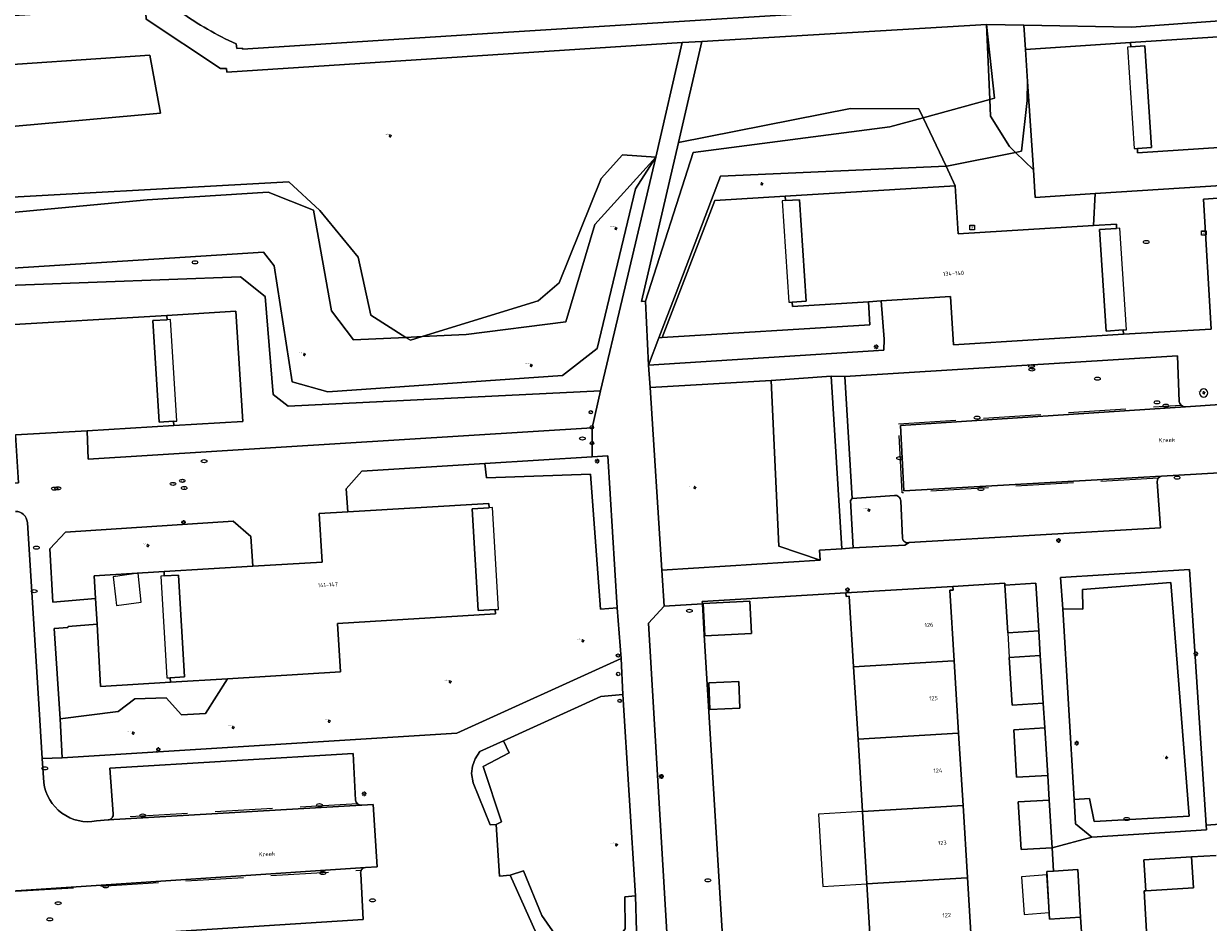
# Model space of a CAD drawing. Header units: metres. Extents: x 162098 to 162858, y 502351 to 503184.
# Tile 44 of 94: x 162390 to 162493, y 502822 to 502900. Entities that reach past the tile are written whole.
import ezdxf
from ezdxf.enums import TextEntityAlignment as Align

# ---------------------------------------------------------------- set-up
doc = ezdxf.new("R2010")
doc.units = ezdxf.units.M
doc.linetypes.add('RI-HWA-SO', pattern=[7.4, 5, -2.4])
for name, color, linetype, lineweight, true_color in [('B-PV-GR-BEPLANTING_CULTUUR_BOSPLANTSOEN-GV', 7, 'Continuous', 13, 0x99cc00), ('B-PV-GR-BEPLANTING_CULTUUR_HEESTERS-GV', 7, 'Continuous', 13, 0x99cc00), ('B-PV-GR-BEPLANTING_CULTUUR_ROOS-GV', 7, 'Continuous', 18, 0x99cc00), ('B-PV-GR-BEPLANTING_CULTUUR_VASTE PLANTENVAK-GV', 7, 'Continuous', 13, 0x99cc00), ('B-PV-GR-BOOM-S', 7, 'Continuous', 13, 0x4c9900), ('B-PV-GR-HAAG-G', 7, 'GR-HAAG1-SO', 13, 0x4c9900), ('B-PV-RI-HWA_GOOT_MOLGOOT-G', 150, 'RI-HWA-SO', 18, 0x007fff)]:
    doc.layers.add(name, color=color, linetype=linetype, lineweight=lineweight, true_color=true_color)
for name, color, linetype, lineweight in [('B-PV-IE-MEUBILAIR-S', 252, 'Continuous', 13), ('B-PV-IE-MEUBILAIR_WEGMEUBILAIR-GV', 252, 'Continuous', 13), ('B-PV-IE-TERREINAFSCHEIDING_KUNSTMATIG_HEKWERK-G', 252, 'IE-TERREINAFSCHEIDING-KUNSTMATIG-OPEN', 13), ('B-PV-IE-TERREINAFSCHEIDING_KUNSTMATIG_HEKWERK_RASTER-G', 252, 'IE-TERREINAFSCHEIDING-KUNSTMATIG-OPEN', 13), ('B-PV-OG-BEBOUWING-GV', 7, 'Continuous', 18), ('B-PV-OG-BEBOUWING-T18', 7, 'Continuous', 18), ('B-PV-OG-BEBOUWING_LUIFEL-GV', 7, 'Continuous', 18), ('B-PV-OG-BEBOUWING_SCHUUR-GV', 7, 'Continuous', 18), ('B-PV-OG-TERREIN_BEGROEID-GV', 7, 'Continuous', 13), ('B-PV-OG-TERREIN_ERF-GV', 252, 'Continuous', 13), ('B-PV-OG-TOPOGRAFIE-T18', 7, 'Continuous', 18), ('B-PV-VH-OPENVERHARDING_BETONSTRAATSTEEN-GV', 252, 'Continuous', 13), ('B-PV-VH-OPENVERHARDING_TEGEL-GV', 252, 'Continuous', 13)]:
    doc.layers.add(name, color=color, linetype=linetype, lineweight=lineweight)
doc.styles.add('NLCS-ISO', font='NLCS-ISO.ttf')
doc.styles.add('NLCS-ISO-M200-T18', font='NLCS-ISO.ttf', dxfattribs={"height": 1.8})
doc.linetypes.add('GR-HAAG1-SO', pattern='A,6,[176,NLCS.SHX,S=0.125,R=0,X=0,Y=0],-2', length=8)
doc.linetypes.add('IE-TERREINAFSCHEIDING-KUNSTMATIG-OPEN', pattern='A,7,-1.5,[67,NLCS.SHX,S=0.75,R=0,X=0,Y=0],-1.5', length=10)

# ---------------------------------------------------------------- blocks, each defined once
blk = doc.blocks.new('SIE-MEUBILAIR_KAST_TELECOM-SO')
for points in [[(-1, 1), (1, 1), (1, 0.84), (-1, 0.84)], [(-1, 0.76), (1, 0.76), (1, -1), (-1, -1)]]:
    blk.add_lwpolyline(points, close=True)
at = {"style": 'NLCS-ISO'}
blk.add_text('tele', height=0.75, dxfattribs=at).set_placement((0, 0), align=Align.MIDDLE_CENTER)
blk = doc.blocks.new('SIE-MEUBILAIR_KAST_ELEKTRA-SO')
for points in [[(-1, 1), (1, 1), (1, 0.84), (-1, 0.84)], [(-1, 0.76), (1, 0.76), (1, -1), (-1, -1)]]:
    blk.add_lwpolyline(points, close=True)
at = {"style": 'NLCS-ISO'}
blk.add_text('et', height=0.75, dxfattribs=at).set_placement((0, 0), align=Align.MIDDLE_CENTER)
blk = doc.blocks.new('SIE-MEUBILAIR_PAAL_LICHTMAST-SO')
for points in [[(-0.62, 0), (-1, 0)], [(-0.71, 0.71), (-0.44, 0.44)], [(0, 1), (0, 0.62)], [(0.44, 0.44), (0.71, 0.71)], [(1, 0), (0.62, 0)], [(-0.71, -0.71), (-0.44, -0.44)], [(0, -0.62), (0, -1)], [(0.44, -0.44), (0.71, -0.71)]]:
    blk.add_lwpolyline(points)
blk.add_circle((0, 0), 0.5)
blk = doc.blocks.new('SIE-MEUBILAIR_PAAL_AFSLUITPAAL-SO')
blk.add_circle((0, 0), 0.75)
at = {"style": 'NLCS-ISO'}
blk.add_text('af', height=0.75, dxfattribs=at).set_placement((0, 0.05), align=Align.MIDDLE_CENTER)
blk = doc.blocks.new('SIE-MEUBILAIR_PUT_KOLK-SO')
blk.add_ellipse((0, 0), major_axis=(1.25, 0), ratio=0.54)
blk = doc.blocks.new('SIE-MEUBILAIR_PUT_GASPUT-SO')
blk.add_ellipse((0, 0), major_axis=(1.25, 0), ratio=0.54)
at = {"style": 'NLCS-ISO'}
blk.add_text('gas ', height=0.75, dxfattribs=at).set_placement((0.53, 0.16), align=Align.MIDDLE_CENTER)
blk = doc.blocks.new('SIE-MEUBILAIR_PUT_RIOOLPUT-SO')
blk.add_ellipse((0, 0), major_axis=(1.25, 0), ratio=0.54)
blk = doc.blocks.new('SIE-MEUBILAIR_PUT_DRAINAGEPUT-SO')
blk.add_ellipse((0, 0), major_axis=(1.25, 0), ratio=0.54)
at = {"style": 'NLCS-ISO'}
blk.add_text('dr', height=0.75, dxfattribs=at).set_placement((0.03, 0), align=Align.MIDDLE_CENTER)
blk = doc.blocks.new('SGR-BOOM_GBKN-SO')
for centre, start, end in [((-0.25, -0.1), 67.1244, 157.1244), ((-0.1, 0.25), 157.1244, 247.1244), ((-0.1, 0.25), 337.1244, 157.1244), ((0.25, 0.1), 247.1244, 337.1244), ((-0.25, -0.1), 157.1244, 337.1244), ((0.1, -0.25), 157.1244, 337.1244), ((0.1, -0.25), 337.1244, 67.1244)]:
    blk.add_arc(centre, 0.188, start, end)
at = {"extrusion": (0, 0, -1)}
blk.add_arc((-0.25, 0.1), 0.188, 22.8756, 202.8756, dxfattribs=at)
at = {"style": 'NLCS-ISO'}
blk.add_attdef('SOORT', text='', height=0.35, dxfattribs=at).set_placement((0, 0.75), align=Align.MIDDLE_RIGHT)

msp = doc.modelspace()

# ---------------------------------------------------------------- linework, layer by layer
at = {"layer": 'B-PV-GR-BEPLANTING_CULTUUR_BOSPLANTSOEN-GV'}
for points in [[(162374.086, 502899.966), (162372.78, 502899.914), (162371.936, 502895.535), (162374.931, 502880.525), (162377.714, 502877.261), (162408.875, 502878.413), (162411.014, 502876.694), (162411.709, 502868.185), (162413.006, 502867.167), (162440.166, 502868.492), (162442.036, 502876.456), (162444.96, 502888.826), (162443.211, 502886.067), (162439.883, 502872.17), (162436.868, 502869.827), (162416.453, 502868.412), (162413.369, 502869.283), (162411.792, 502879.361), (162410.872, 502880.558), (162389.096, 502879.166), (162378.92, 502878.791), (162376.039, 502881.087), (162374.484, 502900.001)], [(162378.225, 502900.329), (162379.224, 502885.211), (162380.645, 502883.241), (162400.777, 502885.105), (162411.275, 502885.767), (162415.213, 502884.221), (162416.798, 502875.47), (162418.689, 502872.941), (162423.254, 502873.153), (162420.191, 502875.069), (162419.103, 502880.129), (162415.778, 502884.196), (162413.068, 502886.676), (162383.766, 502885.041), (162380.625, 502886.915), (162380.012, 502900.393), (162378.263, 502900.332)], [(162474.396, 502893.951), (162473.699, 502900.369), (162473.995, 502893.841)], [(162476.971, 502900.31), (162473.699, 502900.369), (162474.396, 502893.951), (162473.995, 502893.841), (162474.061, 502892.376), (162475.707, 502889.758), (162476.236, 502889.24), (162476.766, 502889.347), (162477.237, 502893.761), (162477.287, 502895.393), (162477.104, 502898.191)], [(162477.287, 502895.393), (162477.237, 502893.761), (162476.766, 502889.347), (162476.236, 502889.24), (162477.789, 502887.715)], [(162444.334, 502870.743), (162445.239, 502873.119), (162446.728, 502877.027), (162449.806, 502885.106), (162450.596, 502887.182), (162470.207, 502888.028), (162468.196, 502892.243), (162465.325, 502891.452), (162448.212, 502889.214), (162444.073, 502876.294)], [(162442.09, 502889.022), (162440.208, 502886.972), (162436.583, 502877.893), (162434.739, 502876.334), (162424.653, 502873.219), (162428.498, 502873.398), (162437.154, 502874.497), (162439.664, 502882.959), (162444.96, 502888.826)], [(162445.53, 502873.137), (162450.099, 502885.039), (162456.217, 502885.42), (162470.989, 502886.34), (162470.207, 502888.028), (162450.596, 502887.182), (162449.806, 502885.106), (162446.728, 502877.027), (162445.239, 502873.119)], [(162424.653, 502873.219), (162423.254, 502873.153), (162423.647, 502872.908)]]:
    msp.add_lwpolyline(points, close=True, dxfattribs=at)
msp.add_lwpolyline([(162389.096, 502879.166), (162410.872, 502880.558), (162411.792, 502879.361), (162413.369, 502869.283), (162416.453, 502868.412), (162436.868, 502869.827), (162439.883, 502872.17), (162443.211, 502886.067), (162444.96, 502888.826), (162439.664, 502882.959), (162437.154, 502874.497), (162428.498, 502873.398), (162424.653, 502873.219), (162423.647, 502872.908), (162423.254, 502873.153), (162418.689, 502872.941), (162416.798, 502875.47), (162415.213, 502884.221), (162411.275, 502885.767), (162400.777, 502885.105), (162380.645, 502883.241)], dxfattribs=at)
at = {"layer": 'B-PV-GR-BEPLANTING_CULTUUR_HEESTERS-GV'}
for points in [[(162476.971, 502900.31), (162477.104, 502898.191), (162486.235, 502898.788), (162501.004, 502899.754), (162501.279, 502895.553), (162502.001, 502895.6), (162501.682, 502901.228), (162486.31, 502900.14)], [(162483.535, 502882.532), (162484.115, 502873.702), (162485.602, 502873.794), (162485.627, 502873.415), (162493.227, 502873.874), (162492.567, 502885.161), (162494.688, 502885.327), (162494.633, 502886.4), (162494.562, 502886.395), (162483.169, 502885.658), (162483.025, 502882.881), (162484.997, 502883.004), (162485.022, 502882.625)], [(162445.239, 502873.119), (162444.334, 502870.743), (162464.801, 502872.034), (162464.814, 502872.985), (162464.562, 502876.319), (162463.453, 502876.25), (162463.584, 502874.254), (162445.53, 502873.137)], [(162455.67, 502854.994), (162459.27, 502853.767), (162459.193, 502854.649), (162461.131, 502854.767), (162460.209, 502869.775), (162455.011, 502869.398)], [(162396.277, 502850.432), (162396.162, 502852.417), (162402.231, 502852.783), (162409.946, 502853.248), (162409.78, 502855.846), (162408.244, 502857.171), (162393.662, 502856.225), (162392.301, 502854.75), (162392.561, 502850.118)], [(162450.282, 502829.133), (162449.178, 502847.29), (162449.015, 502849.966), (162445.696, 502849.779), (162444.328, 502848.305), (162446.172, 502817.484), (162446.185, 502817.259), (162444.526, 502815.736), (162445.102, 502806.295), (162446.632, 502806.377), (162446.732, 502804.548), (162451.763, 502804.802), (162451.701, 502805.816)], [(162402.789, 502843.169), (162396.72, 502842.803), (162396.406, 502848.211), (162393.901, 502848.009), (162393.879, 502847.926), (162392.692, 502847.82), (162393.205, 502839.983), (162398.25, 502840.602), (162399.694, 502841.712), (162402.42, 502841.799), (162403.747, 502840.331), (162405.83, 502840.447), (162407.757, 502843.469)]]:
    msp.add_lwpolyline(points, close=True, dxfattribs=at)
for points in [[(162465.708, 502859.402), (162462.027, 502859.134), (162461.881, 502858.959), (162462.131, 502854.848), (162466.625, 502855.079), (162466.995, 502855.313)], [(162466.423, 502855.684), (162466.255, 502858.934)]]:
    msp.add_lwpolyline(points, dxfattribs=at)
for points in [[(162466.255, 502858.934, 0.4718997), (162465.708, 502859.402)], [(162466.995, 502855.313, -0.4910537), (162466.423, 502855.684)]]:
    msp.add_lwpolyline(points, format="xyb", dxfattribs=at)
at = {"layer": 'B-PV-GR-BEPLANTING_CULTUUR_ROOS-GV'}
for points in [[(162440.792, 502862.847), (162439.43, 502862.761), (162430.12, 502862.17), (162430.242, 502860.929), (162439.282, 502861.243), (162440.164, 502849.513), (162441.6, 502849.625)], [(162491.356, 502852.96), (162480.151, 502852.272), (162480.336, 502849.536), (162482.074, 502849.512), (162482.066, 502851.239), (162489.732, 502851.828), (162491.331, 502831.524), (162483.073, 502831.055), (162482.678, 502833.063), (162481.338, 502832.965), (162481.442, 502830.857), (162482.862, 502829.68), (162492.826, 502830.326), (162492.799, 502830.738)], [(162429.083, 502834.41), (162430.567, 502830.751), (162431.109, 502830.781), (162431.555, 502831.014), (162429.971, 502835.834), (162432.214, 502837.032), (162431.723, 502838.065), (162429.689, 502837.138), (162429.263, 502836.513), (162429.028, 502835.853), (162428.961, 502835.239)]]:
    msp.add_lwpolyline(points, close=True, dxfattribs=at)
msp.add_lwpolyline([(162436.723, 502819.731), (162442.034, 502820.036), (162442.457, 502820.327), (162442.798, 502820.664), (162443.112, 502821.117), (162443.295, 502821.517), (162443.2, 502824.575), (162442.27, 502824.491), (162442.32, 502821.727), (162441.812, 502821.087), (162436.466, 502820.87), (162435.065, 502822.885), (162433.464, 502826.771), (162432.313, 502826.377), (162434.862, 502820.714)], dxfattribs=at)
at = {"layer": 'B-PV-GR-BEPLANTING_CULTUUR_VASTE PLANTENVAK-GV'}
msp.add_lwpolyline([(162401.912, 502892.656), (162401.005, 502897.682), (162384.784, 502896.592), (162385.093, 502891.135)], close=True, dxfattribs=at)
at = {"layer": 'B-PV-GR-HAAG-G'}
msp.add_lwpolyline([(162396.406, 502848.211), (162396.72, 502842.803), (162402.789, 502843.169)], dxfattribs=at)
at = {"layer": 'B-PV-IE-MEUBILAIR_WEGMEUBILAIR-GV'}
for points in [[(162492.945, 502868.317, 0.9972067), (162492.229, 502868.317)], [(162492.229, 502868.317, 0.9944134), (162492.945, 502868.317)]]:
    msp.add_lwpolyline(points, format="xyb", dxfattribs=at)
at = {"layer": 'B-PV-IE-TERREINAFSCHEIDING_KUNSTMATIG_HEKWERK-G'}
msp.add_lwpolyline([(162402.469, 502875.062), (162408.469, 502875.417), (162409.066, 502865.836), (162403.066, 502865.481)], dxfattribs=at)
at = {"layer": 'B-PV-IE-TERREINAFSCHEIDING_KUNSTMATIG_HEKWERK_RASTER-G'}
msp.add_lwpolyline([(162483.169, 502885.658), (162483.025, 502882.881)], dxfattribs=at)
at = {"layer": 'B-PV-OG-BEBOUWING-GV'}
for points in [[(162487.486, 502898.489), (162488.05, 502889.661), (162486.823, 502889.582), (162486.847, 502889.203), (162494.347, 502889.688), (162500.575, 502890.091), (162500.847, 502885.89), (162515.635, 502886.846), (162515.61, 502887.225), (162514.123, 502887.129), (162513.539, 502895.974), (162515.026, 502896.071), (162515.001, 502896.45), (162503.329, 502895.687), (162502.001, 502895.6), (162501.279, 502895.553), (162501.004, 502899.754), (162486.235, 502898.788), (162486.259, 502898.409)], [(162471.264, 502882.149), (162470.989, 502886.34), (162456.217, 502885.42), (162456.242, 502885.041), (162457.469, 502885.117), (162458.049, 502876.296), (162456.821, 502876.22), (162456.846, 502875.841), (162463.453, 502876.25), (162464.562, 502876.319), (162470.58, 502876.691), (162470.856, 502872.5), (162485.627, 502873.415), (162485.602, 502873.794), (162484.115, 502873.702), (162483.535, 502882.532), (162485.022, 502882.625), (162484.997, 502883.004), (162483.025, 502882.881)], [(162374.246, 502868.824), (162375.733, 502868.912), (162376.289, 502860.08), (162374.802, 502859.991), (162374.826, 502859.612), (162389.59, 502860.496), (162389.33, 502864.669), (162395.55, 502865.037), (162403.066, 502865.481), (162403.042, 502865.86), (162401.814, 502865.787), (162401.264, 502874.61), (162402.492, 502874.683), (162402.469, 502875.062), (162387.683, 502874.187), (162387.947, 502870.015), (162374.222, 502869.203), (162374.234, 502869.02)], [(162417.562, 502844.06), (162417.308, 502848.271), (162431.045, 502849.099), (162431.022, 502849.478), (162429.535, 502849.388), (162429.007, 502858.244), (162430.494, 502858.334), (162430.471, 502858.713), (162418.208, 502857.974), (162415.711, 502857.823), (162415.965, 502853.611), (162409.946, 502853.248), (162402.231, 502852.783), (162402.253, 502852.404), (162403.481, 502852.478), (162403.995, 502843.622), (162402.767, 502843.548), (162402.789, 502843.169), (162407.757, 502843.469)], [(162470.906, 502845.033), (162470.532, 502851.161), (162470.801, 502851.177), (162470.782, 502851.495), (162461.499, 502850.939), (162461.518, 502850.622), (162461.787, 502850.638), (162462.162, 502844.502), (162470.856, 502845.03)], [(162453.289, 502847.403), (162453.147, 502850.202), (162449.079, 502849.995), (162449.221, 502847.197)], [(162470.856, 502845.03), (162462.162, 502844.502), (162462.546, 502838.214), (162471.24, 502838.742), (162471.29, 502838.745), (162470.906, 502845.033)], [(162452.197, 502843.221), (162449.586, 502843.12), (162449.676, 502840.792), (162452.287, 502840.893)], [(162471.674, 502832.456), (162471.29, 502838.745), (162471.24, 502838.742), (162462.546, 502838.214), (162462.93, 502831.925)], [(162472.058, 502826.168), (162471.674, 502832.456), (162462.93, 502831.925), (162463.313, 502825.637), (162472.008, 502826.165)], [(162472.442, 502819.88), (162472.058, 502826.168), (162472.008, 502826.165), (162463.313, 502825.637), (162463.697, 502819.348), (162472.392, 502819.877)]]:
    msp.add_lwpolyline(points, close=True, dxfattribs=at)
for points in [[(162478.254, 502847.633), (162477.999, 502851.767), (162475.304, 502851.606)], [(162475.304, 502851.606), (162475.559, 502847.469), (162478.254, 502847.633)], [(162478.386, 502845.487), (162475.691, 502845.323)], [(162475.691, 502845.323), (162475.946, 502841.181)], [(162478.642, 502841.345), (162478.386, 502845.487)], [(162475.946, 502841.181), (162478.642, 502841.345)], [(162478.774, 502839.2), (162476.079, 502839.036)], [(162476.079, 502839.036), (162476.334, 502834.894), (162479.03, 502835.058)], [(162479.03, 502835.058), (162478.774, 502839.2)], [(162479.162, 502832.911), (162476.467, 502832.747)], [(162479.418, 502828.769), (162479.162, 502832.911)], [(162476.467, 502832.747), (162476.723, 502828.605), (162479.418, 502828.769)], [(162491.54, 502827.974), (162487.398, 502827.717)], [(162487.398, 502827.717), (162487.565, 502825.022)], [(162487.565, 502825.022), (162491.709, 502825.28), (162491.54, 502827.974)], [(162479.543, 502826.741), (162478.944, 502826.704)], [(162478.944, 502826.704), (162479.201, 502822.552), (162481.896, 502822.718)], [(162481.639, 502826.87), (162479.543, 502826.741)], [(162481.896, 502822.718), (162481.639, 502826.87)]]:
    msp.add_lwpolyline(points, dxfattribs=at)
at = {"layer": 'B-PV-OG-BEBOUWING_LUIFEL-GV'}
for points in [[(162486.259, 502898.409), (162485.97, 502898.39), (162486.534, 502889.563), (162486.823, 502889.582), (162488.05, 502889.661), (162487.486, 502898.489)], [(162458.049, 502876.296), (162457.469, 502885.117), (162456.242, 502885.041), (162455.953, 502885.023), (162456.532, 502876.202), (162456.821, 502876.22)], [(162483.535, 502882.532), (162484.115, 502873.702), (162485.602, 502873.794), (162485.891, 502873.812), (162485.311, 502882.643), (162485.022, 502882.625)], [(162401.264, 502874.61), (162401.814, 502865.787), (162403.042, 502865.86), (162403.331, 502865.877), (162402.782, 502874.7), (162402.492, 502874.683)], [(162429.535, 502849.388), (162431.022, 502849.478), (162431.311, 502849.495), (162430.783, 502858.351), (162430.494, 502858.334), (162429.007, 502858.244)], [(162403.995, 502843.622), (162403.481, 502852.478), (162402.253, 502852.404), (162401.963, 502852.386), (162402.477, 502843.531), (162402.767, 502843.548)], [(162475.559, 502847.469), (162475.691, 502845.323), (162478.386, 502845.487), (162478.254, 502847.633)], [(162463.313, 502825.637), (162462.93, 502831.925), (162459.101, 502831.692), (162459.484, 502825.404)], [(162476.991, 502822.964), (162479.166, 502823.124), (162478.962, 502826.414), (162476.749, 502826.251)]]:
    msp.add_lwpolyline(points, close=True, dxfattribs=at)
at = {"layer": 'B-PV-OG-BEBOUWING_SCHUUR-GV'}
for points in [[(162399.972, 502852.637), (162397.815, 502852.326), (162398.004, 502850.598)], [(162398.004, 502850.598), (162398.089, 502849.821), (162400.246, 502850.132), (162399.972, 502852.637)]]:
    msp.add_lwpolyline(points, dxfattribs=at)
at = {"layer": 'B-PV-OG-TERREIN_BEGROEID-GV'}
for points in [[(162408.495, 502898.668), (162408.561, 502898.257), (162409.044, 502898.291), (162409.046, 502898.202), (162432.161, 502899.704), (162471.139, 502902.139), (162474.634, 502902.322), (162485.124, 502902.122), (162507.712, 502903.454), (162533.897, 502905.093), (162533.801, 502905.667), (162534.59, 502905.892), (162535.189, 502905.951), (162535.211, 502907.12), (162534.705, 502907.091), (162533.068, 502905.698), (162508.429, 502904.244), (162504.306, 502905.221), (162484.987, 502904.049), (162473.388, 502904.071), (162417.222, 502901.937)], [(162473.699, 502900.369), (162448.983, 502898.886), (162446.953, 502890.088)], [(162473.995, 502893.841), (162473.699, 502900.369)], [(162468.196, 502892.243), (162473.995, 502893.841)], [(162473.995, 502893.841), (162468.196, 502892.243)], [(162476.236, 502889.24), (162475.707, 502889.758), (162474.061, 502892.376), (162473.995, 502893.841)], [(162446.953, 502890.088), (162461.892, 502893.062)], [(162461.892, 502893.062), (162467.826, 502893.018)], [(162467.826, 502893.018), (162468.196, 502892.243)], [(162468.196, 502892.243), (162470.207, 502888.028)], [(162476.236, 502889.24), (162470.269, 502888.031), (162470.207, 502888.028)], [(162470.207, 502888.028), (162470.269, 502888.031), (162476.236, 502889.24)], [(162477.789, 502887.715), (162476.236, 502889.24)], [(162470.207, 502888.028), (162470.989, 502886.34)], [(162477.946, 502885.32), (162477.789, 502887.715)], [(162470.989, 502886.34), (162471.264, 502882.149), (162483.025, 502882.881)], [(162483.169, 502885.658), (162477.946, 502885.32)], [(162483.025, 502882.881), (162483.169, 502885.658)], [(162387.683, 502874.187), (162402.469, 502875.062), (162408.469, 502875.417), (162409.066, 502865.836), (162403.066, 502865.481), (162395.55, 502865.037), (162395.643, 502862.557), (162439.431, 502865.293), (162440.166, 502868.492), (162413.006, 502867.167), (162411.709, 502868.185), (162411.014, 502876.694), (162408.875, 502878.413), (162377.714, 502877.261)], [(162455.011, 502869.398), (162444.467, 502868.799), (162445.483, 502852.919), (162459.27, 502853.767)], [(162459.27, 502853.767), (162455.67, 502854.994), (162455.011, 502869.398)], [(162430.12, 502862.17), (162419.418, 502861.509), (162418.048, 502859.985), (162418.208, 502857.974)], [(162430.242, 502860.929), (162430.12, 502862.17)], [(162441.6, 502849.625), (162440.164, 502849.513), (162439.282, 502861.243), (162430.242, 502860.929)], [(162418.208, 502857.974), (162430.471, 502858.713), (162430.494, 502858.334)], [(162430.494, 502858.334), (162429.007, 502858.244)], [(162429.007, 502858.244), (162429.535, 502849.388)], [(162481.338, 502832.965), (162482.678, 502833.063), (162483.073, 502831.055), (162491.331, 502831.524), (162489.732, 502851.828), (162482.066, 502851.239), (162482.074, 502849.512), (162480.336, 502849.536)], [(162393.205, 502839.983), (162393.385, 502836.601), (162427.67, 502838.724), (162441.946, 502845.227), (162441.6, 502849.625)], [(162429.535, 502849.388), (162431.022, 502849.478), (162431.045, 502849.099)], [(162480.336, 502849.536), (162481.338, 502832.965)], [(162431.045, 502849.099), (162417.308, 502848.271)], [(162417.308, 502848.271), (162417.562, 502844.06)], [(162407.757, 502843.469), (162405.83, 502840.447)], [(162417.562, 502844.06), (162407.757, 502843.469)], [(162399.694, 502841.712), (162398.25, 502840.602)], [(162402.42, 502841.799), (162399.694, 502841.712)], [(162405.83, 502840.447), (162403.747, 502840.331), (162402.42, 502841.799)], [(162398.25, 502840.602), (162393.205, 502839.983)]]:
    msp.add_lwpolyline(points, dxfattribs=at)
for points in [[(162392.019, 502901.284), (162378.254, 502900.439), (162378.263, 502900.332), (162380.012, 502900.393), (162380.625, 502886.915), (162383.766, 502885.041), (162413.068, 502886.676), (162415.778, 502884.196), (162419.103, 502880.129), (162420.191, 502875.069), (162423.254, 502873.153), (162424.653, 502873.219), (162434.739, 502876.334), (162436.583, 502877.893), (162440.208, 502886.972), (162442.09, 502889.022), (162444.96, 502888.826), (162447.272, 502898.787), (162407.691, 502896.212), (162407.657, 502896.535), (162407.136, 502896.524), (162400.673, 502900.812), (162400.604, 502901.85), (162393.033, 502901.373)], [(162385.093, 502891.135), (162384.784, 502896.592), (162401.005, 502897.682), (162401.912, 502892.656)], [(162448.212, 502889.214), (162465.325, 502891.452), (162468.196, 502892.243), (162467.826, 502893.018), (162461.892, 502893.062), (162446.953, 502890.088), (162443.725, 502876.256), (162444.073, 502876.294)], [(162435.065, 502822.885), (162436.466, 502820.87), (162441.812, 502821.087), (162442.32, 502821.727), (162442.27, 502824.491), (162443.2, 502824.575), (162442.1, 502842.088), (162440.179, 502841.929), (162431.723, 502838.065), (162432.214, 502837.032), (162429.971, 502835.834), (162431.555, 502831.014), (162431.109, 502830.781), (162431.381, 502826.305), (162432.313, 502826.377), (162433.464, 502826.771)]]:
    msp.add_lwpolyline(points, close=True, dxfattribs=at)
msp.add_lwpolyline([(162403.656, 502901.443, 0.0480954), (162408.495, 502898.668)], format="xyb", dxfattribs=at)
at = {"layer": 'B-PV-OG-TERREIN_ERF-GV'}
for points in [[(162477.104, 502898.191), (162477.287, 502895.393), (162477.789, 502887.715), (162477.946, 502885.32), (162483.169, 502885.658), (162494.562, 502886.395), (162494.347, 502889.688), (162486.847, 502889.203), (162486.823, 502889.582), (162488.05, 502889.661), (162487.486, 502898.489), (162486.259, 502898.409), (162486.235, 502898.788)], [(162453.289, 502847.403), (162449.221, 502847.197), (162449.079, 502849.995), (162453.147, 502850.202)], [(162452.197, 502843.221), (162452.287, 502840.893), (162449.676, 502840.792), (162449.586, 502843.12)]]:
    msp.add_lwpolyline(points, close=True, dxfattribs=at)
for points in [[(162456.217, 502885.42), (162450.099, 502885.039)], [(162463.453, 502876.25), (162456.846, 502875.841), (162456.821, 502876.22), (162458.049, 502876.296), (162457.469, 502885.117), (162456.242, 502885.041), (162456.217, 502885.42)], [(162450.099, 502885.039), (162445.53, 502873.137), (162463.584, 502874.254), (162463.453, 502876.25)], [(162403.066, 502865.481), (162409.066, 502865.836), (162408.469, 502875.417), (162402.469, 502875.062)], [(162402.469, 502875.062), (162402.492, 502874.683)], [(162402.492, 502874.683), (162401.264, 502874.61)], [(162401.264, 502874.61), (162401.814, 502865.787)], [(162401.814, 502865.787), (162403.042, 502865.86)], [(162403.042, 502865.86), (162403.066, 502865.481)], [(162402.231, 502852.783), (162396.162, 502852.417), (162396.277, 502850.432)], [(162402.253, 502852.404), (162402.231, 502852.783)], [(162403.481, 502852.478), (162402.253, 502852.404)], [(162402.789, 502843.169), (162402.767, 502843.548), (162403.995, 502843.622), (162403.481, 502852.478)], [(162482.028, 502820.582), (162481.896, 502822.718), (162479.201, 502822.552), (162478.944, 502826.704), (162479.543, 502826.741), (162479.418, 502828.769), (162476.723, 502828.605), (162476.467, 502832.747), (162479.162, 502832.911), (162479.03, 502835.058), (162476.334, 502834.894), (162476.079, 502839.036), (162478.774, 502839.2), (162478.642, 502841.345), (162475.946, 502841.181), (162475.691, 502845.323), (162478.386, 502845.487), (162478.254, 502847.633), (162475.559, 502847.469), (162475.304, 502851.606), (162475.294, 502851.766), (162470.782, 502851.495), (162470.801, 502851.177), (162470.532, 502851.161), (162470.906, 502845.033), (162471.29, 502838.745), (162471.674, 502832.456), (162472.058, 502826.168), (162472.442, 502819.88)], [(162396.277, 502850.432), (162396.406, 502848.211)], [(162463.697, 502819.348), (162463.313, 502825.637), (162462.93, 502831.925), (162462.546, 502838.214), (162462.162, 502844.502), (162461.787, 502850.638), (162461.518, 502850.622), (162461.499, 502850.939), (162449.001, 502850.194), (162449.015, 502849.966), (162449.178, 502847.29), (162450.282, 502829.133), (162451.701, 502805.816)], [(162396.406, 502848.211), (162396.72, 502842.803)], [(162396.72, 502842.803), (162402.789, 502843.169)], [(162493.676, 502828.107), (162491.54, 502827.974), (162491.709, 502825.28), (162487.565, 502825.022), (162487.405, 502825.012), (162487.688, 502820.471)]]:
    msp.add_lwpolyline(points, dxfattribs=at)
at = {"layer": 'B-PV-RI-HWA_GOOT_MOLGOOT-G'}
for points in [[(162488.654, 502860.921), (162466.378, 502859.626), (162466.066, 502865.625), (162490.627, 502867.259)], [(162419.038, 502832.601), (162397.712, 502831.361)], [(162381.976, 502824.534), (162419.372, 502826.821)]]:
    msp.add_lwpolyline(points, dxfattribs=at)
at = {"layer": 'B-PV-VH-OPENVERHARDING_BETONSTRAATSTEEN-GV'}
for points in [[(162490.47, 502867.572), (162490.3, 502871.558), (162461.411, 502869.735), (162462.027, 502859.134)], [(162494.03, 502867.299), (162491.001, 502867.124), (162466.234, 502865.475), (162466.53, 502859.795), (162488.93, 502861.086), (162495.437, 502861.468), (162495.799, 502861.443), (162496.17, 502861.348), (162496.529, 502861.178), (162496.854, 502860.938), (162497.127, 502860.638), (162497.332, 502860.298), (162497.464, 502859.938), (162497.526, 502859.581), (162497.531, 502859.533), (162497.533, 502859.908), (162496.758, 502870.44)], [(162466.53, 502859.795), (162466.234, 502865.475), (162491.001, 502867.124)], [(162488.93, 502861.086), (162466.53, 502859.795)], [(162466.995, 502855.313), (162488.826, 502856.574), (162488.548, 502860.582)], [(162462.027, 502859.134), (162465.708, 502859.402)], [(162466.255, 502858.934), (162466.423, 502855.684)], [(162391.782, 502834.44), (162391.648, 502836.523), (162391.433, 502839.876), (162390.348, 502857.053)], [(162418.878, 502832.915), (162418.658, 502836.969), (162397.527, 502835.675), (162397.801, 502831.728)], [(162382.978, 502830.271), (162381.586, 502830.175), (162381.976, 502824.534), (162419.732, 502827.048), (162420.743, 502827.099), (162420.418, 502832.539)], [(162420.418, 502832.539), (162419.425, 502832.467), (162419.405, 502832.466), (162397.374, 502831.182), (162396.355, 502831.094)], [(162397.374, 502831.182), (162419.405, 502832.466)], [(162419.732, 502827.048), (162381.976, 502824.534), (162382.098, 502824.385), (162382.149, 502824.198), (162382.387, 502820.142), (162419.541, 502822.521), (162419.326, 502826.487)]]:
    msp.add_lwpolyline(points, dxfattribs=at)
for points in [[(162491.001, 502867.124, -0.3993743), (162490.47, 502867.572)], [(162488.548, 502860.582, -0.3814073), (162488.93, 502861.086)], [(162465.708, 502859.402, -0.4718997), (162466.255, 502858.934)], [(162390.348, 502857.053, 0.4075964), (162389.308, 502858.015)], [(162466.423, 502855.684, 0.4910537), (162466.995, 502855.313)], [(162396.355, 502831.094, -0.4317321), (162391.782, 502834.44)], [(162419.405, 502832.466, -0.3893143), (162418.878, 502832.915)], [(162397.801, 502831.728, -0.4513447), (162397.374, 502831.182)], [(162419.326, 502826.487, -0.4665057), (162419.732, 502827.048)]]:
    msp.add_lwpolyline(points, format="xyb", dxfattribs=at)
at = {"layer": 'B-PV-VH-OPENVERHARDING_TEGEL-GV'}
for points in [[(162403.656, 502901.443), (162403.15, 502901.418), (162403.112, 502901.939), (162402.094, 502901.908), (162402, 502902.896), (162401.518, 502902.855), (162400.604, 502901.85), (162400.673, 502900.812), (162407.136, 502896.524), (162407.657, 502896.535), (162407.691, 502896.212), (162447.272, 502898.787), (162448.983, 502898.886), (162473.699, 502900.369), (162476.971, 502900.31), (162486.31, 502900.14), (162501.682, 502901.228)], [(162471.139, 502902.139), (162432.161, 502899.704), (162409.046, 502898.202), (162409.044, 502898.291), (162408.561, 502898.257), (162408.495, 502898.668)], [(162494.688, 502885.327), (162492.567, 502885.161), (162493.227, 502873.874), (162485.627, 502873.415), (162470.856, 502872.5), (162470.58, 502876.691), (162464.562, 502876.319), (162464.814, 502872.985), (162464.801, 502872.034), (162444.334, 502870.743), (162444.467, 502868.799), (162455.011, 502869.398), (162460.209, 502869.775), (162461.411, 502869.735), (162490.3, 502871.558), (162490.47, 502867.572)], [(162491.001, 502867.124), (162494.03, 502867.299)], [(162415.711, 502857.823), (162418.208, 502857.974), (162418.048, 502859.985), (162419.418, 502861.509), (162430.12, 502862.17), (162439.43, 502862.761), (162439.431, 502865.293), (162395.643, 502862.557), (162395.55, 502865.037), (162389.33, 502864.669), (162389.59, 502860.496), (162374.826, 502859.612), (162374.802, 502859.991), (162373.336, 502859.93), (162371.784, 502859.866), (162371.65, 502857.549)], [(162497.514, 502859.374), (162497.53, 502859.452), (162497.531, 502859.533), (162497.526, 502859.581), (162497.464, 502859.938), (162497.332, 502860.298), (162497.127, 502860.638), (162496.854, 502860.938), (162496.529, 502861.178), (162496.17, 502861.348), (162495.799, 502861.443), (162495.437, 502861.468), (162488.93, 502861.086)], [(162488.548, 502860.582), (162488.826, 502856.574), (162466.995, 502855.313), (162466.625, 502855.079), (162462.131, 502854.848), (162461.131, 502854.767), (162459.193, 502854.649), (162459.27, 502853.767), (162445.483, 502852.919), (162445.696, 502849.779), (162449.015, 502849.966), (162449.001, 502850.194), (162461.499, 502850.939), (162470.782, 502851.495), (162475.294, 502851.766), (162475.304, 502851.606), (162477.999, 502851.767), (162478.254, 502847.633), (162478.386, 502845.487), (162478.642, 502841.345), (162478.774, 502839.2), (162479.03, 502835.058), (162479.162, 502832.911), (162479.418, 502828.769), (162482.862, 502829.68), (162481.442, 502830.857), (162481.338, 502832.965), (162480.336, 502849.536), (162480.151, 502852.272), (162491.356, 502852.96), (162492.799, 502830.738), (162494.856, 502830.879)], [(162390.348, 502857.053), (162391.433, 502839.876), (162391.648, 502836.523), (162393.385, 502836.601), (162393.205, 502839.983), (162392.692, 502847.82), (162393.879, 502847.926), (162393.901, 502848.009), (162396.406, 502848.211), (162396.277, 502850.432), (162392.561, 502850.118), (162392.301, 502854.75), (162393.662, 502856.225), (162408.244, 502857.171), (162409.78, 502855.846), (162409.946, 502853.248), (162415.965, 502853.611), (162415.711, 502857.823)], [(162431.109, 502830.781), (162430.567, 502830.751), (162429.083, 502834.41), (162428.961, 502835.239), (162429.028, 502835.853), (162429.263, 502836.513), (162429.689, 502837.138), (162431.723, 502838.065), (162440.179, 502841.929), (162442.1, 502842.088), (162441.946, 502845.227), (162427.67, 502838.724), (162393.385, 502836.601), (162391.648, 502836.523), (162391.782, 502834.44)], [(162397.801, 502831.728), (162397.527, 502835.675), (162418.658, 502836.969), (162418.878, 502832.915)], [(162419.405, 502832.466), (162419.425, 502832.467), (162420.418, 502832.539), (162420.743, 502827.099), (162419.732, 502827.048)], [(162396.355, 502831.094), (162397.374, 502831.182)], [(162434.862, 502820.714), (162432.313, 502826.377), (162431.381, 502826.305), (162431.109, 502830.781)], [(162494.856, 502830.879), (162492.799, 502830.738), (162492.826, 502830.326), (162482.862, 502829.68), (162479.418, 502828.769), (162479.543, 502826.741), (162481.639, 502826.87), (162481.896, 502822.718), (162482.028, 502820.582)], [(162487.688, 502820.471), (162487.405, 502825.012), (162487.565, 502825.022), (162487.398, 502827.717), (162491.54, 502827.974), (162493.676, 502828.107)], [(162419.326, 502826.487), (162419.541, 502822.521), (162382.387, 502820.142), (162382.149, 502824.198), (162382.098, 502824.385), (162381.976, 502824.534), (162381.778, 502824.628), (162381.559, 502824.621), (162379.612, 502824.459), (162377.495, 502824.316)]]:
    msp.add_lwpolyline(points, dxfattribs=at)
for points in [[(162408.495, 502898.668, -0.0480954), (162403.656, 502901.443)], [(162490.47, 502867.572, 0.3993743), (162491.001, 502867.124)], [(162488.93, 502861.086, 0.3814073), (162488.548, 502860.582)], [(162389.308, 502858.015, -0.4075964), (162390.348, 502857.053)], [(162391.782, 502834.44, 0.4317321), (162396.355, 502831.094)], [(162418.878, 502832.915, 0.3893143), (162419.405, 502832.466)], [(162397.374, 502831.182, 0.4513447), (162397.801, 502831.728)], [(162419.732, 502827.048, 0.4665057), (162419.326, 502826.487)]]:
    msp.add_lwpolyline(points, format="xyb", dxfattribs=at)
for points in [[(162444.467, 502868.799), (162444.334, 502870.743), (162444.073, 502876.294), (162443.725, 502876.256), (162446.953, 502890.088), (162448.983, 502898.886), (162447.272, 502898.787), (162444.96, 502888.826), (162442.036, 502876.456), (162440.166, 502868.492), (162439.431, 502865.293), (162439.43, 502862.761), (162440.792, 502862.847), (162441.6, 502849.625), (162441.946, 502845.227), (162442.1, 502842.088), (162443.2, 502824.575), (162443.295, 502821.517), (162443.481, 502817.311), (162446.172, 502817.484), (162444.328, 502848.305), (162445.696, 502849.779), (162445.483, 502852.919)], [(162461.411, 502869.735), (162460.209, 502869.775), (162461.131, 502854.767), (162462.131, 502854.848), (162461.881, 502858.959), (162462.027, 502859.134)]]:
    msp.add_lwpolyline(points, close=True, dxfattribs=at)

# ---------------------------------------------------------------- block references
at = {"layer": 'B-PV-GR-BOOM-S', "xscale": 0.2, "yscale": 0.2, "zscale": 0.2}
for p in [(162421.876, 502890.668), (162454.193, 502886.491), (162441.508, 502882.62), (162414.422, 502871.652), (162434.147, 502870.71), (162492.611, 502868.337), (162448.37, 502860.081), (162463.496, 502858.121), (162400.812, 502855.042), (162438.622, 502846.758), (162427.093, 502843.197), (162408.23, 502839.233), (162416.58, 502839.766), (162399.554, 502838.741), (162489.369, 502836.604), (162441.543, 502829.019)]:
    msp.add_blockref('SGR-BOOM_GBKN-SO', p, dxfattribs=at).add_auto_attribs({'SOORT': '****%%c***m'})
at = {"layer": 'B-PV-IE-MEUBILAIR-S', "xscale": 0.2, "yscale": 0.2, "zscale": 0.2}
for name, p in [('SIE-MEUBILAIR_KAST_ELEKTRA-SO', (162472.469, 502882.714)), ('SIE-MEUBILAIR_KAST_TELECOM-SO', (162492.61, 502882.229)), ('SIE-MEUBILAIR_PUT_RIOOLPUT-SO', (162487.602, 502881.441)), ('SIE-MEUBILAIR_PUT_RIOOLPUT-SO', (162404.919, 502879.671)), ('SIE-MEUBILAIR_PAAL_LICHTMAST-SO', (162464.124, 502872.323)), ('SIE-MEUBILAIR_PUT_GASPUT-SO', (162477.621, 502870.648)), ('SIE-MEUBILAIR_PUT_GASPUT-SO', (162477.652, 502870.352)), ('SIE-MEUBILAIR_PUT_RIOOLPUT-SO', (162483.353, 502869.552)), ('SIE-MEUBILAIR_PAAL_AFSLUITPAAL-SO', (162439.316, 502866.641)), ('SIE-MEUBILAIR_PUT_RIOOLPUT-SO', (162488.532, 502867.494)), ('SIE-MEUBILAIR_PUT_KOLK-SO', (162489.309, 502867.204)), ('SIE-MEUBILAIR_PUT_KOLK-SO', (162472.893, 502866.16)), ('SIE-MEUBILAIR_PAAL_AFSLUITPAAL-SO', (162439.413, 502865.323)), ('SIE-MEUBILAIR_PUT_RIOOLPUT-SO', (162438.588, 502864.353)), ('SIE-MEUBILAIR_PAAL_AFSLUITPAAL-SO', (162439.427, 502863.959)), ('SIE-MEUBILAIR_PUT_KOLK-SO', (162466.159, 502862.648)), ('SIE-MEUBILAIR_PUT_RIOOLPUT-SO', (162405.711, 502862.389)), ('SIE-MEUBILAIR_PAAL_LICHTMAST-SO', (162439.881, 502862.385)), ('SIE-MEUBILAIR_PUT_GASPUT-SO', (162403.82, 502860.675)), ('SIE-MEUBILAIR_PUT_KOLK-SO', (162490.273, 502860.952)), ('SIE-MEUBILAIR_PUT_GASPUT-SO', (162392.703, 502860.002)), ('SIE-MEUBILAIR_PUT_GASPUT-SO', (162393.002, 502860.029)), ('SIE-MEUBILAIR_PUT_GASPUT-SO', (162403.009, 502860.409)), ('SIE-MEUBILAIR_PUT_DRAINAGEPUT-SO', (162403.987, 502860.051)), ('SIE-MEUBILAIR_PUT_KOLK-SO', (162473.227, 502859.957)), ('SIE-MEUBILAIR_PAAL_LICHTMAST-SO', (162403.93, 502857.05)), ('SIE-MEUBILAIR_PAAL_LICHTMAST-SO', (162479.96, 502855.487)), ('SIE-MEUBILAIR_PUT_RIOOLPUT-SO', (162391.132, 502854.861)), ('SIE-MEUBILAIR_PAAL_LICHTMAST-SO', (162461.629, 502851.203)), ('SIE-MEUBILAIR_PUT_KOLK-SO', (162390.943, 502851.084)), ('SIE-MEUBILAIR_PUT_RIOOLPUT-SO', (162447.891, 502849.367)), ('SIE-MEUBILAIR_PAAL_AFSLUITPAAL-SO', (162441.685, 502845.481)), ('SIE-MEUBILAIR_PAAL_LICHTMAST-SO', (162491.914, 502845.641)), ('SIE-MEUBILAIR_PAAL_AFSLUITPAAL-SO', (162441.698, 502843.874)), ('SIE-MEUBILAIR_PAAL_AFSLUITPAAL-SO', (162441.83, 502841.541)), ('SIE-MEUBILAIR_PAAL_LICHTMAST-SO', (162481.548, 502837.863)), ('SIE-MEUBILAIR_PAAL_LICHTMAST-SO', (162401.733, 502837.309)), ('SIE-MEUBILAIR_PUT_KOLK-SO', (162391.857, 502835.667)), ('SIE-MEUBILAIR_PAAL_LICHTMAST-SO', (162445.438, 502834.977)), ('SIE-MEUBILAIR_PAAL_LICHTMAST-SO', (162445.476, 502834.953)), ('SIE-MEUBILAIR_PAAL_LICHTMAST-SO', (162419.618, 502833.445)), ('SIE-MEUBILAIR_PUT_KOLK-SO', (162415.728, 502832.472)), ('SIE-MEUBILAIR_PUT_KOLK-SO', (162400.38, 502831.572)), ('SIE-MEUBILAIR_PUT_RIOOLPUT-SO', (162485.895, 502831.272)), ('SIE-MEUBILAIR_PUT_KOLK-SO', (162416.026, 502826.564)), ('SIE-MEUBILAIR_PUT_RIOOLPUT-SO', (162449.491, 502825.939)), ('SIE-MEUBILAIR_PUT_KOLK-SO', (162397.155, 502825.419)), ('SIE-MEUBILAIR_PUT_RIOOLPUT-SO', (162393.031, 502823.944)), ('SIE-MEUBILAIR_PUT_RIOOLPUT-SO', (162420.344, 502824.193)), ('SIE-MEUBILAIR_PUT_RIOOLPUT-SO', (162392.298, 502822.536))]:
    msp.add_blockref(name, p, dxfattribs=at)

# ---------------------------------------------------------------- texts
at = {"layer": 'B-PV-OG-BEBOUWING-T18', "style": 'NLCS-ISO-M200-T18'}
for s, p in [('134-140', (162470.837, 502878.713)), ('141-147', (162416.464, 502851.637)), ('126', (162468.712, 502848.146)), ('125', (162469.102, 502841.769)), ('124', (162469.486, 502835.48)), ('123', (162469.87, 502829.191)), ('122', (162470.253, 502822.903))]:
    msp.add_text(s, height=0.36, rotation=3.5, dxfattribs=at).set_placement(p, align=Align.MIDDLE)
at = {"layer": 'B-PV-OG-TOPOGRAFIE-T18', "style": 'NLCS-ISO-M200-T18'}
for rotation, p in [(2.7, (162489.397, 502864.22)), (2.5, (162411.181, 502828.222))]:
    msp.add_text('Kreek', height=0.36, rotation=rotation, dxfattribs=at).set_placement(p, align=Align.MIDDLE)

doc.saveas('drawing.dxf')
